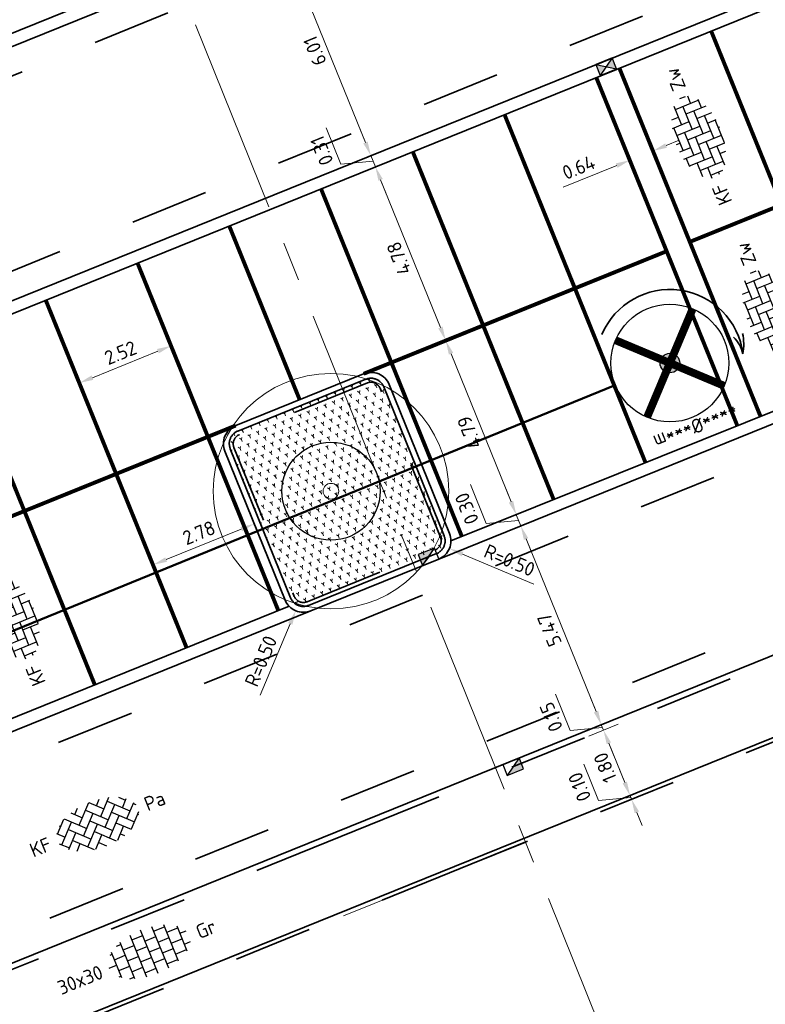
# Model space of a CAD drawing. Header units: metres. Extents: x 126075 to 126745, y 502461 to 502767.
# Tile 56 of 94: x 126496 to 126515, y 502655 to 502680. Entities that reach past the tile are written whole.
import ezdxf
from ezdxf.enums import TextEntityAlignment as Align

# ---------------------------------------------------------------- set-up
doc = ezdxf.new("R2010")
doc.units = ezdxf.units.M
doc.header["$PDSIZE"] = 1
for name, pattern in [('VH-OPSLUITBAND-SO', [10, 4, -2, 2, -2]), ('VH-TROTTOIRBAND-SO', [15, 5, -2, 2, -2, 2, -2]), ('VW-21-21_STREEP', [0.42, 0.21, -0.21]), ('ZZ-CENTER-SO', [8, 5, -1, 1, -1]), ('ZZ-HIDDEN-SO', [4, 2, -2])]:
    doc.linetypes.add(name, pattern=pattern)
doc.layers.get('0').update_dxf_attribs({"linetype": 'CONTINUOUS'})
doc.layers.get('DEFPOINTS').update_dxf_attribs({"linetype": 'CONTINUOUS'})
for name, color, linetype, lineweight in [('B-WE-GR-BOOM-S', 90, 'CONTINUOUS', 18), ('B-XX-GR-BOOM-T25', 7, 'CONTINUOUS', 25), ('N-WE-GR-BEPLANTING-A-200', 92, 'CONTINUOUS', 18), ('N-WE-GR-BOOM-S', 90, 'CONTINUOUS', 25), ('N-WE-GR-BOOM-T18', 10, 'CONTINUOUS', 18), ('N-WE-RI-HWA_KOLK-S-200', 154, 'CONTINUOUS', 25), ('N-WE-VH-GOOT_BSS_ACHTERKANT-G', 170, 'CONTINUOUS', 35), ('N-WE-VH-GOOT_BSS_VOORKANT-G', 170, 'CONTINUOUS', 35), ('N-WE-VH-KANTOPSLUITING_BETONRUG-G', 7, 'ZZ-HIDDEN-SO', 35), ('N-WE-VH-KANTOPSLUITING_OPSLUITBAND_100X200-G', 150, 'VH-OPSLUITBAND-SO', 35), ('N-WE-VH-KANTOPSLUITING_TROTTOIRBAND_130X150-G', 210, 'VH-TROTTOIRBAND-SO', 35), ('N-WE-VH-KANTOPSLUITING_TROTTOIRBAND_130X150_250-G', 210, 'VH-TROTTOIRBAND-SO', 35), ('N-WE-VH-KANTOPSLUITING_VOORKANTBAND-G', 50, 'CONTINUOUS', 35), ('N-WE-VH-MATERIAALGRENS-G', 7, 'ZZ-HIDDEN-SO', 35), ('N-WE-VH-OPENVERHARDING_BETONSTRAATSTEEN_KEIFORMAAT_ELLEBOOGVERBAND-S-200', 252, 'CONTINUOUS', 25), ('N-WE-VH-OPENVERHARDING_BETONSTRAATSTEEN_KEIFORMAAT_KEPERVERBAND-S-200', 252, 'CONTINUOUS', 25), ('N-WE-VH-OPENVERHARDING_TEGEL_300X300_DUN_HALFSTEENS-S-200', 252, 'CONTINUOUS', 25), ('N-WE-VW-MARKERING_PARKEERVAK-G', 7, 'VW-21-21_STREEP', 35), ('V-WE-GR-BOOM-S', 90, 'CONTINUOUS', 25), ('X-XX-AL-M', 7, 'CONTINUOUS', 18), ('X-XX-AL-VERWIJZING_DOORSNEDE-G', 7, 'ZZ-CENTER-SO', 18)]:
    doc.layers.add(name, color=color, linetype=linetype, lineweight=lineweight)
doc.layers.add('vrije wortelruimte', color=4, linetype='CONTINUOUS', plot=False)
doc.styles.add('NLCS-ISO', font='NLCS-ISO.ttf')
doc.styles.add('NLCS-ISO-M200-T18', font='NLCS-ISO.ttf', dxfattribs={"height": 0.36})
doc.styles.add('NLCS-ISO-M200-T25', font='NLCS-ISO.ttf', dxfattribs={"height": 0.5})
doc.dimstyles.new('NLCS-M200-T18-PIJL_L2_H1', dxfattribs={"dimscale": 0.2, "dimtxt": 2.5, "dimasz": 1.8, "dimexe": 2, "dimexo": 2, "dimgap": 0.7, "dimtad": 1, "dimzin": 0, "dimdsep": 46, "dimtxsty": 'NLCS-ISO-M200-T18', "dimcen": 0, "dimdle": 2, "dimclrd": 256, "dimclre": 256, "dimclrt": 10, "dimadec": 1, "dimazin": 0, "dimtfac": 1, "dimtdec": 3, "dimtofl": 0, "dimtmove": 0, "dimatfit": 3, "dimfxl": 2, "dimfxlon": 1, "dimtfillclr": 256, "dimtolj": 1, "dimtzin": 0, "dimlwd": -1, "dimlwe": -1, "dimarcsym": 0})

# ---------------------------------------------------------------- blocks, each defined once
blk = doc.blocks.new('V-SGR-BOOM_VERPLANTEN')
at = {"ltscale": 0.1}
h = blk.add_hatch(color=256, dxfattribs=at)
edge = h.paths.add_edge_path()
edge.add_arc((0, 0), 0.25, 0, 360)
at = {"color": 114, "lineweight": -3, "true_color": 0x139b48, "const_width": 0.2, "flags": 128}
for points in [[(-1.061, 1.06), (1.061, -1.06)], [(1.06, 1.061), (-1.06, -1.061)]]:
    blk.add_lwpolyline(points, dxfattribs=at)
at = {"lineweight": 35, "flags": 128}
for points in [[(-1.811, 0.485, 0.09274), (-2, 0)], [(-1.811, 0.485, 0.1365), (-1.75, 0)]]:
    blk.add_lwpolyline(points, format="xyb", dxfattribs=at)
for centre, radius in [((0, 0), 1.5), ((0.05, 0.025), 0.0562)]:
    blk.add_circle(centre, radius)
at = {"ltscale": 0.1}
blk.add_circle((0, 0), 0.25, dxfattribs=at)
at = {"lineweight": 35}
blk.add_arc((0, 0), 1.875, 165, 315, dxfattribs=at)
at = {"layer": 'N-WE-GR-BOOM-T18', "ltscale": 0.1, "style": 'NLCS-ISO-M200-T18'}
blk.add_attdef('SOORT', text='', height=0.36, dxfattribs=at).set_placement((0, 1.74), align=Align.MIDDLE_CENTER)
blk = doc.blocks.new('N-SGR-BOOM_VERPLANTEN')
at = {"true_color": 0x139b48}
h = blk.add_hatch(color=114, dxfattribs=at)
h.dxf.hatch_style = 1
edge = h.paths.add_edge_path()
edge.add_arc((0, 0), 1.5, 0, 360)
edge = h.paths.add_edge_path(flags=17)
edge.add_arc((0, 0), 1.307, 0, 360)
edge = h.paths.add_edge_path(flags=16)
edge.add_arc((0, 0), 0.25, 0, 360)
edge = h.paths.add_edge_path(flags=0)
edge.add_arc((0.05, 0.025), 0.0562, 0, 360)
at = {"ltscale": 0.1}
h = blk.add_hatch(color=256, dxfattribs=at)
edge = h.paths.add_edge_path()
edge.add_arc((0, 0), 0.25, 0, 360)
at = {"lineweight": 35, "flags": 128}
for points in [[(-0.797, -1.697, 0.09274), (-0.352, -1.969)], [(-0.797, -1.697, 0.1365), (-0.308, -1.723)]]:
    blk.add_lwpolyline(points, format="xyb", dxfattribs=at)
blk.add_circle((0, 0), 1.5)
at = {"ltscale": 0.1}
blk.add_circle((0, 0), 0.25, dxfattribs=at)
at = {"lineweight": 35}
blk.add_arc((0, 0), 1.875, 244.8526, 34.8526, dxfattribs=at)
at = {"layer": 'N-WE-GR-BOOM-T18', "ltscale": 0.1, "style": 'NLCS-ISO-M200-T18'}
blk.add_attdef('SOORT', text='', height=0.36, dxfattribs=at).set_placement((0, 1.74), align=Align.MIDDLE_CENTER)
blk = doc.blocks.new('*U121')
at = {"color": 114, "true_color": 0x139b48}
blk.add_lwpolyline([(24.628, 0, 0.2, 0, 0), (25.128, 0, 0, 0, 0)], format="xyseb", dxfattribs=at)
at = {"color": 114, "lineweight": 50, "true_color": 0x139b48}
blk.add_lwpolyline([(1.5, 0), (24.878, 0)], dxfattribs=at)
at = {"layer": 'N-WE-GR-BOOM-S'}
blk.add_blockref('N-SGR-BOOM_VERPLANTEN', (26.628, 0), dxfattribs=at).add_auto_attribs({'SOORT': '****%%c***m'})
at = {"layer": 'V-WE-GR-BOOM-S'}
blk.add_blockref('V-SGR-BOOM_VERPLANTEN', (0, 0), dxfattribs=at).add_auto_attribs({'SOORT': '****%%c***m'})
blk = doc.blocks.new('B-SGR-BOOM_3E')
blk.add_circle((0, 0), 3)
at = {"linetype": 'Continuous'}
blk.add_circle((0, 0), 0.2, dxfattribs=at)
at = {"layer": 'vrije wortelruimte'}
blk.add_circle((0, 0), 1.25, dxfattribs=at)
at = {"layer": 'B-XX-GR-BOOM-T25', "style": 'NLCS-ISO-M200-T25'}
blk.add_attdef('SOORT', text='', height=0.5, dxfattribs=at).set_placement((0, -1.338), align=Align.MIDDLE_CENTER)
blk = doc.blocks.new('SVH-BSS_KEIFORMAAT_ELLEBOOG-SO')
for p, q in [((-1.87, 2.81), (-1.87, 0.39)), ((-0.82, 2.94), (-0.82, 1.44)), ((0.23, 2.97), (0.23, 2.49)), ((2.33, 2.7), (2.33, 0.39)), ((-4.84, 1.44), (-2.92, 1.44)), ((-3.97, 1.44), (-3.97, -1.71)), ((-3.04, 2.49), (-1.87, 2.49)), ((-2.92, 2.49), (-2.92, -0.66)), ((-1.87, 1.44), (1.28, 1.44)), ((-0.82, 2.49), (2.33, 2.49)), ((0.23, 1.44), (0.23, -1.71)), ((1.28, 2.49), (1.28, -0.66)), ((2.33, 1.44), (4.84, 1.44)), ((3.38, 2.35), (3.38, 1.44)), ((4.43, 1.44), (4.43, -1.71)), ((-5.48, 0.39), (-3.97, 0.39)), ((-5.02, 0.39), (-5.02, -1.24)), ((-2.92, 0.39), (0.23, 0.39)), ((-0.82, 0.39), (-0.82, -2.76)), ((1.28, 0.39), (4.43, 0.39)), ((3.38, 0.39), (3.38, -2.35)), ((5.48, 0.39), (5.48, -0.39)), ((-5.39, -0.66), (-5.02, -0.66)), ((-3.97, -0.66), (-0.82, -0.66)), ((-1.87, -0.66), (-1.87, -2.8)), ((0.23, -0.66), (3.38, -0.66)), ((2.33, -0.66), (2.33, -2.71)), ((4.43, -0.66), (5.39, -0.66)), ((-4.52, -1.71), (-1.87, -1.71)), ((-2.92, -1.71), (-2.92, -2.53)), ((-0.82, -1.71), (2.33, -1.71)), ((1.28, -1.71), (1.28, -2.9)), ((3.38, -1.71), (4.52, -1.71)), ((-1.87, -2.76), (1.28, -2.76)), ((0.23, -2.76), (0.23, -2.97))]:
    blk.add_line(p, q)
at = {"style": 'NLCS-ISO'}
blk.add_attdef('FORMAAT', text='', height=1.8, dxfattribs=at).set_placement((-6.53, 0), align=Align.MIDDLE_RIGHT)
blk.add_attdef('KLEUR', text='', height=1.8, dxfattribs=at).set_placement((6.53, 0), align=Align.MIDDLE_LEFT)
at = {"style": 'NLCS-ISO', "flags": 1}
blk.add_attdef('FUNCTIE', text='', height=1.8, dxfattribs=at).set_placement((0, -3.98), align=Align.TOP_CENTER)
blk = doc.blocks.new('SVH-BSS_KEIFORMAAT_KEPER-SO')
for p, q in [((-2.62, 2.62), (-1.48, 1.48)), ((-2.23, 0.74), (0.01, 2.97)), ((-2.23, 2.23), (-1.61, 2.85)), ((-0.01, 2.97), (1.48, 1.48)), ((0.74, 2.23), (1.39, 2.88)), ((0.74, 0.74), (2.62, 2.62)), ((-5.2, 0.74), (-3.76, 2.18)), ((-5.2, -0.74), (-2.97, 1.48)), ((-4.61, 1.64), (-4.45, 1.48)), ((-3.7, 2.21), (-1.48, 0)), ((-2.23, -0.74), (0, 1.48)), ((-0.74, 2.23), (1.48, 0)), ((0.74, -0.74), (2.97, 1.48)), ((2.23, 2.23), (4.45, 0)), ((3.71, 0.74), (4.61, 1.64)), ((3.76, 2.18), (4.45, 1.48)), ((3.76, 2.18), (4.45, 1.48)), ((-5.3, 0.84), (-4.45, 0)), ((-4.61, -1.64), (-2.97, 0)), ((-3.71, 0.74), (-1.48, -1.48)), ((-2.23, -2.23), (0, 0)), ((-0.74, 0.74), (1.48, -1.48)), ((0.74, -2.23), (2.97, 0)), ((2.23, 0.74), (4.45, -1.48)), ((3.71, -0.74), (5.3, 0.84)), ((5.2, 0.74), (5.45, 0.49)), ((-5.45, -0.49), (-4.45, -1.48)), ((-3.71, -0.74), (-1.61, -2.85)), ((-0.74, -0.74), (1.39, -2.88)), ((2.23, -0.74), (3.7, -2.21)), ((3.76, -2.18), (5.45, -0.49)), ((5.2, -0.74), (5.3, -0.84)), ((-3.7, -2.21), (-2.97, -1.48)), ((-1.39, -2.88), (0, -1.48)), ((-0.74, -2.23), (0.01, -2.97)), ((1.61, -2.85), (2.97, -1.48)), ((2.23, -2.23), (2.62, -2.62)), ((-0.01, -2.97), (0, -2.97))]:
    blk.add_line(p, q)
at = {"style": 'NLCS-ISO'}
blk.add_attdef('FORMAAT', text='', height=1.8, dxfattribs=at).set_placement((-6.53, 0), align=Align.MIDDLE_RIGHT)
blk.add_attdef('KLEUR', text='', height=1.8, dxfattribs=at).set_placement((6.53, 0), align=Align.MIDDLE_LEFT)
at = {"style": 'NLCS-ISO', "flags": 1}
blk.add_attdef('FUNCTIE', text='', height=1.8, dxfattribs=at).set_placement((0, -3.98), align=Align.TOP_CENTER)
blk = doc.blocks.new('SVH-TEGEL_300X300_DUN_HALFST-SO')
for p, q in [((-1.5, -2.86), (-1.5, 2.86)), ((0, -2.98), (0, 2.98)), ((1.5, -2.86), (1.5, 2.86)), ((-4.77, 1.5), (-4.5, 1.5)), ((-4.5, -1.73), (-4.5, 1.73)), ((-3.61, 2.25), (-3, 2.25)), ((-3, -2.5), (-3, 2.5)), ((-3, 1.5), (-1.5, 1.5)), ((-1.5, 2.25), (0, 2.25)), ((0, 1.5), (1.5, 1.5)), ((1.5, 2.25), (3, 2.25)), ((3, -2.5), (3, 2.5)), ((3, 1.5), (4.5, 1.5)), ((4.5, -1.73), (4.5, 1.73)), ((-5.53, 0), (-4.5, 0)), ((-4.5, 0.75), (-3, 0.75)), ((-3, 0), (-1.5, 0)), ((-1.5, 0.75), (0, 0.75)), ((0, 0), (1.5, 0)), ((1.5, 0.75), (3, 0.75)), ((3, 0), (4.5, 0)), ((4.5, 0.75), (5.35, 0.75)), ((-4.5, -0.75), (-3, -0.75)), ((-1.5, -0.75), (0, -0.75)), ((1.5, -0.75), (3, -0.75)), ((4.5, -0.75), (5.35, -0.75)), ((-4.77, -1.5), (-4.5, -1.5)), ((-3.61, -2.25), (-3, -2.25)), ((-3, -1.5), (-1.5, -1.5)), ((-1.5, -2.25), (0, -2.25)), ((0, -1.5), (1.5, -1.5)), ((1.5, -2.25), (3, -2.25)), ((3, -1.5), (4.5, -1.5))]:
    blk.add_line(p, q)
at = {"style": 'NLCS-ISO'}
blk.add_attdef('FORMAAT', text='', height=1.8, dxfattribs=at).set_placement((-6.53, 0), align=Align.MIDDLE_RIGHT)
blk.add_attdef('KLEUR', text='', height=1.8, dxfattribs=at).set_placement((6.53, 0), align=Align.MIDDLE_LEFT)
at = {"style": 'NLCS-ISO', "flags": 1}
blk.add_attdef('FUNCTIE', text='', height=1.8, dxfattribs=at).set_placement((0, -3.98), align=Align.TOP_CENTER)
blk = doc.blocks.new('*D116')
at = {"layer": 'DEFPOINTS', "color": 0, "transparency": 16777216}
for p in [(126520.214, 502665.931), (126520.889, 502664.263), (126510.753, 502662.101)]:
    blk.add_point(p, dxfattribs=at)
at = {"layer": 'X-XX-AL-M', "transparency": 16777216}
for p, q in [((126511.124, 502662.252), (126510.383, 502661.951)), ((126511.293, 502660.768), (126510.889, 502661.768)), ((126511.799, 502660.584), (126511.058, 502660.284))]:
    blk.add_line(p, q, dxfattribs=at)
for points in [[(126510.833, 502661.745), (126510.944, 502661.79), (126510.753, 502662.101)], [(126511.238, 502660.745), (126511.349, 502660.79), (126511.428, 502660.434)]]:
    blk.add_solid(points, dxfattribs=at)
at = {"layer": 'X-XX-AL-M', "color": 10, "transparency": 16777216, "insert": (126510.794, 502661.148), "char_height": 0.36, "attachment_point": 5, "rotation": 112.036, "style": 'NLCS-ISO-M200-T18'}
blk.add_mtext('\\A1;1.80', dxfattribs=at)
blk = doc.blocks.new('*D169')
at = {"layer": 'DEFPOINTS', "color": 0, "transparency": 16777216}
for p in [(126520.214, 502665.931), (126510.697, 502662.241), (126511.243, 502662.462)]:
    blk.add_point(p, dxfattribs=at)
at = {"layer": 'X-XX-AL-M', "transparency": 16777216}
for p, q in [((126509.904, 502662.094), (126509.529, 502663.021)), ((126510.562, 502662.574), (126510.427, 502662.908)), ((126510.872, 502662.311), (126510.326, 502662.09)), ((126511.124, 502662.252), (126510.383, 502661.951)), ((126510.753, 502662.101), (126510.697, 502662.241)), ((126510.725, 502662.171), (126509.904, 502662.094)), ((126510.889, 502661.768), (126511.024, 502661.434))]:
    blk.add_line(p, q, dxfattribs=at)
for points in [[(126510.507, 502662.552), (126510.618, 502662.597), (126510.697, 502662.241)], [(126510.833, 502661.745), (126510.944, 502661.79), (126510.753, 502662.101)]]:
    blk.add_solid(points, dxfattribs=at)
at = {"layer": 'X-XX-AL-M', "color": 10, "transparency": 16777216, "insert": (126509.42, 502662.438), "char_height": 0.36, "attachment_point": 5, "rotation": 112.036, "style": 'NLCS-ISO-M200-T18'}
blk.add_mtext('\\A1;0.15', dxfattribs=at)
blk = doc.blocks.new('*D170')
at = {"layer": 'DEFPOINTS', "color": 0, "transparency": 16777216}
for p in [(126509.192, 502667.527), (126508.647, 502667.306), (126511.243, 502662.462)]:
    blk.add_point(p, dxfattribs=at)
at = {"layer": 'X-XX-AL-M', "transparency": 16777216}
for p, q in [((126508.822, 502667.377), (126508.276, 502667.156)), ((126510.562, 502662.574), (126508.782, 502666.973)), ((126510.872, 502662.311), (126510.326, 502662.09))]:
    blk.add_line(p, q, dxfattribs=at)
for points in [[(126508.726, 502666.95), (126508.837, 502666.995), (126508.647, 502667.306)], [(126510.507, 502662.552), (126510.618, 502662.597), (126510.697, 502662.241)]]:
    blk.add_solid(points, dxfattribs=at)
at = {"layer": 'X-XX-AL-M', "color": 10, "transparency": 16777216, "insert": (126509.375, 502664.653), "char_height": 0.36, "attachment_point": 5, "rotation": 112.036, "style": 'NLCS-ISO-M200-T18'}
blk.add_mtext('\\A1;5.47', dxfattribs=at)
blk = doc.blocks.new('*D171')
at = {"layer": 'DEFPOINTS', "color": 0, "transparency": 16777216}
for p in [(126509.068, 502667.804), (126508.533, 502667.588), (126509.192, 502667.527)]:
    blk.add_point(p, dxfattribs=at)
at = {"layer": 'X-XX-AL-M', "transparency": 16777216}
for p, q in [((126507.769, 502667.37), (126507.366, 502668.364)), ((126508.398, 502667.921), (126508.263, 502668.255)), ((126508.697, 502667.654), (126508.162, 502667.438)), ((126508.647, 502667.306), (126508.533, 502667.588)), ((126508.59, 502667.447), (126507.769, 502667.37)), ((126508.822, 502667.377), (126508.276, 502667.156)), ((126508.782, 502666.973), (126508.917, 502666.639))]:
    blk.add_line(p, q, dxfattribs=at)
for points in [[(126508.342, 502667.899), (126508.453, 502667.944), (126508.533, 502667.588)], [(126508.726, 502666.95), (126508.837, 502666.995), (126508.647, 502667.306)]]:
    blk.add_solid(points, dxfattribs=at)
at = {"layer": 'X-XX-AL-M', "color": 10, "transparency": 16777216, "insert": (126507.271, 502667.747), "char_height": 0.36, "attachment_point": 5, "rotation": 112.036, "style": 'NLCS-ISO-M200-T18'}
blk.add_mtext('\\A1;0.30', dxfattribs=at)
blk = doc.blocks.new('*D172')
at = {"layer": 'DEFPOINTS', "color": 0, "transparency": 16777216}
for p in [(126506.736, 502672.027), (126507.27, 502672.243), (126509.068, 502667.804)]:
    blk.add_point(p, dxfattribs=at)
at = {"layer": 'X-XX-AL-M', "transparency": 16777216}
for p, q in [((126506.9, 502672.093), (126506.365, 502671.877)), ((126508.398, 502667.921), (126506.871, 502671.693)), ((126508.697, 502667.654), (126508.162, 502667.438))]:
    blk.add_line(p, q, dxfattribs=at)
for points in [[(126506.816, 502671.671), (126506.927, 502671.716), (126506.736, 502672.027)], [(126508.342, 502667.899), (126508.453, 502667.944), (126508.533, 502667.588)]]:
    blk.add_solid(points, dxfattribs=at)
at = {"layer": 'X-XX-AL-M', "color": 10, "transparency": 16777216, "insert": (126507.338, 502669.687), "char_height": 0.36, "attachment_point": 5, "rotation": 112.036, "style": 'NLCS-ISO-M200-T18'}
blk.add_mtext('\\A1;4.79', dxfattribs=at)
blk = doc.blocks.new('*D173')
at = {"layer": 'DEFPOINTS', "color": 0, "transparency": 16777216}
for p in [(126505.478, 502676.672), (126504.944, 502676.455), (126507.27, 502672.243)]:
    blk.add_point(p, dxfattribs=at)
at = {"layer": 'X-XX-AL-M', "transparency": 16777216}
for p, q in [((126505.107, 502676.521), (126504.573, 502676.305)), ((126506.601, 502672.361), (126505.079, 502676.122)), ((126506.9, 502672.093), (126506.365, 502671.877))]:
    blk.add_line(p, q, dxfattribs=at)
for points in [[(126505.023, 502676.099), (126505.134, 502676.144), (126504.944, 502676.455)], [(126506.545, 502672.338), (126506.657, 502672.383), (126506.736, 502672.027)]]:
    blk.add_solid(points, dxfattribs=at)
at = {"layer": 'X-XX-AL-M', "color": 10, "transparency": 16777216, "insert": (126505.543, 502674.121), "char_height": 0.36, "attachment_point": 5, "rotation": 112.036, "style": 'NLCS-ISO-M200-T18'}
blk.add_mtext('\\A1;4.78', dxfattribs=at)
blk = doc.blocks.new('*D174')
at = {"layer": 'DEFPOINTS', "color": 0, "transparency": 16777216}
for p in [(126505.362, 502676.958), (126504.828, 502676.741), (126505.478, 502676.672)]:
    blk.add_point(p, dxfattribs=at)
at = {"layer": 'X-XX-AL-M', "transparency": 16777216}
for p, q in [((126504.065, 502676.522), (126503.689, 502677.449)), ((126504.693, 502677.075), (126504.558, 502677.409)), ((126504.991, 502676.807), (126504.457, 502676.591)), ((126504.886, 502676.598), (126504.065, 502676.522)), ((126504.944, 502676.455), (126504.828, 502676.741)), ((126505.107, 502676.521), (126504.573, 502676.305)), ((126505.079, 502676.122), (126505.214, 502675.788))]:
    blk.add_line(p, q, dxfattribs=at)
for points in [[(126504.637, 502677.053), (126504.748, 502677.098), (126504.828, 502676.741)], [(126505.023, 502676.099), (126505.134, 502676.144), (126504.944, 502676.455)]]:
    blk.add_solid(points, dxfattribs=at)
at = {"layer": 'X-XX-AL-M', "color": 10, "transparency": 16777216, "insert": (126503.58, 502676.865), "char_height": 0.36, "attachment_point": 5, "rotation": 112.036, "style": 'NLCS-ISO-M200-T18'}
blk.add_mtext('\\A1;0.31', dxfattribs=at)
blk = doc.blocks.new('*D175')
at = {"layer": 'DEFPOINTS', "color": 0, "transparency": 16777216}
for p in [(126502.574, 502682.309), (126502.897, 502682.44), (126505.362, 502676.958)]:
    blk.add_point(p, dxfattribs=at)
at = {"layer": 'X-XX-AL-M', "transparency": 16777216}
for p, q in [((126502.574, 502682.309), (126502.204, 502682.159)), ((126504.693, 502677.075), (126502.709, 502681.975)), ((126504.991, 502676.807), (126504.457, 502676.591))]:
    blk.add_line(p, q, dxfattribs=at)
for points in [[(126502.654, 502681.953), (126502.765, 502681.998), (126502.574, 502682.309)], [(126504.637, 502677.053), (126504.748, 502677.098), (126504.828, 502676.741)]]:
    blk.add_solid(points, dxfattribs=at)
at = {"layer": 'X-XX-AL-M', "color": 10, "transparency": 16777216, "insert": (126503.404, 502679.405), "char_height": 0.36, "attachment_point": 5, "rotation": 112.036, "style": 'NLCS-ISO-M200-T18'}
blk.add_mtext('\\A1;6.01', dxfattribs=at)
blk = doc.blocks.new('*D189')
at = {"layer": 'DEFPOINTS', "color": 0, "transparency": 16777216}
for p in [(126520.927, 502664.171), (126511.975, 502660.655), (126511.429, 502660.434)]:
    blk.add_point(p, dxfattribs=at)
at = {"layer": 'X-XX-AL-M', "transparency": 16777216}
for p, q in [((126510.626, 502660.311), (126510.251, 502661.238)), ((126511.293, 502660.767), (126511.158, 502661.101)), ((126511.604, 502660.505), (126511.058, 502660.284)), ((126511.837, 502660.491), (126511.095, 502660.191)), ((126511.447, 502660.387), (126510.626, 502660.311)), ((126511.466, 502660.341), (126511.429, 502660.434)), ((126511.601, 502660.007), (126511.736, 502659.674))]:
    blk.add_line(p, q, dxfattribs=at)
for points in [[(126511.238, 502660.745), (126511.349, 502660.79), (126511.429, 502660.434)], [(126511.545, 502659.985), (126511.657, 502660.03), (126511.466, 502660.341)]]:
    blk.add_solid(points, dxfattribs=at)
at = {"layer": 'X-XX-AL-M', "color": 10, "transparency": 16777216, "insert": (126510.142, 502660.654), "char_height": 0.36, "attachment_point": 5, "rotation": 112.036, "style": 'NLCS-ISO-M200-T18'}
blk.add_mtext('\\A1;0.10', dxfattribs=at)
blk = doc.blocks.new('*D268')
at = {"layer": 'DEFPOINTS', "color": 0, "transparency": 16777216}
for p in [(126512.011, 502676.859), (126512.011, 502676.859), (126511.422, 502676.621)]:
    blk.add_point(p, dxfattribs=at)
at = {"layer": 'X-XX-AL-M', "transparency": 16777216}
for p, q in [((126512.011, 502676.859), (126511.861, 502677.23)), ((126512.345, 502676.995), (126512.678, 502677.13)), ((126511.422, 502676.621), (126511.272, 502676.992)), ((126511.088, 502676.486), (126509.728, 502675.935))]:
    blk.add_line(p, q, dxfattribs=at)
for points in [[(126512.322, 502677.05), (126512.367, 502676.939), (126512.011, 502676.859)], [(126511.066, 502676.542), (126511.111, 502676.43), (126511.422, 502676.621)]]:
    blk.add_solid(points, dxfattribs=at)
at = {"layer": 'X-XX-AL-M', "color": 10, "transparency": 16777216, "insert": (126510.121, 502676.44), "char_height": 0.36, "attachment_point": 5, "rotation": 22.0408, "style": 'NLCS-ISO-M200-T18'}
blk.add_mtext('\\A1;0.64', dxfattribs=at)
blk = doc.blocks.new('*D269')
at = {"layer": 'DEFPOINTS', "color": 0, "transparency": 16777216}
for p in [(126501.863, 502667.357), (126501.863, 502667.357), (126499.283, 502666.312)]:
    blk.add_point(p, dxfattribs=at)
at = {"layer": 'X-XX-AL-M', "transparency": 16777216}
for p, q in [((126501.863, 502667.357), (126502.013, 502666.986)), ((126499.617, 502666.448), (126501.529, 502667.222)), ((126499.283, 502666.312), (126499.434, 502665.942))]:
    blk.add_line(p, q, dxfattribs=at)
for points in [[(126501.506, 502667.277), (126501.551, 502667.166), (126501.863, 502667.357)], [(126499.595, 502666.503), (126499.64, 502666.392), (126499.283, 502666.312)]]:
    blk.add_solid(points, dxfattribs=at)
at = {"layer": 'X-XX-AL-M', "color": 10, "transparency": 16777216, "insert": (126500.453, 502667.131), "char_height": 0.36, "attachment_point": 5, "rotation": 22.0408, "style": 'NLCS-ISO-M200-T18'}
blk.add_mtext('\\A1;2.78', dxfattribs=at)
blk = doc.blocks.new('*D272')
at = {"layer": 'DEFPOINTS', "color": 0, "transparency": 16777216}
for p in [(126499.743, 502671.893), (126499.743, 502671.893), (126497.407, 502670.947)]:
    blk.add_point(p, dxfattribs=at)
at = {"layer": 'X-XX-AL-M', "transparency": 16777216}
for p, q in [((126499.743, 502671.893), (126499.593, 502672.264)), ((126497.741, 502671.082), (126499.409, 502671.758)), ((126497.407, 502670.947), (126497.257, 502671.318))]:
    blk.add_line(p, q, dxfattribs=at)
for points in [[(126499.387, 502671.813), (126499.432, 502671.702), (126499.743, 502671.893)], [(126497.718, 502671.138), (126497.763, 502671.027), (126497.407, 502670.947)]]:
    blk.add_solid(points, dxfattribs=at)
at = {"layer": 'X-XX-AL-M', "color": 10, "transparency": 16777216, "insert": (126498.455, 502671.717), "char_height": 0.36, "attachment_point": 5, "rotation": 22.0408, "style": 'NLCS-ISO-M200-T18'}
blk.add_mtext('\\A1;2.52', dxfattribs=at)
blk = doc.blocks.new('*D310')
at = {"layer": 'DEFPOINTS', "color": 0, "transparency": 16777216}
for p in [(126498.416, 502668.658), (126483.997, 502664.523)]:
    blk.add_point(p, dxfattribs=at)
at = {"layer": 'X-XX-AL-M', "transparency": 16777216}
blk.add_line((126481.582, 502663.831), (126483.651, 502664.424), dxfattribs=at)
blk.add_solid([(126483.634, 502664.481), (126483.667, 502664.366), (126483.997, 502664.523)], dxfattribs=at)
at = {"layer": 'X-XX-AL-M', "color": 10, "transparency": 16777216, "insert": (126482.355, 502664.385), "char_height": 0.36, "attachment_point": 5, "rotation": 16.0028, "style": 'NLCS-ISO-M200-T18'}
blk.add_mtext('\\A1;R=15.00', dxfattribs=at)
blk = doc.blocks.new('*D319')
at = {"layer": 'DEFPOINTS', "color": 0, "transparency": 16777216}
for p in [(126506.369, 502666.924), (126506.83, 502666.729)]:
    blk.add_point(p, dxfattribs=at)
at = {"layer": 'X-XX-AL-M', "transparency": 16777216}
blk.add_line((126508.977, 502665.819), (126507.161, 502666.588), dxfattribs=at)
blk.add_solid([(126507.185, 502666.644), (126507.138, 502666.533), (126506.83, 502666.729)], dxfattribs=at)
at = {"layer": 'X-XX-AL-M', "color": 10, "transparency": 16777216, "insert": (126508.36, 502666.428), "char_height": 0.36, "attachment_point": 5, "rotation": 337.0408, "style": 'NLCS-ISO-M200-T18'}
blk.add_mtext('\\A1;R=0.50', dxfattribs=at)
blk = doc.blocks.new('*D320')
at = {"layer": 'DEFPOINTS', "color": 0, "transparency": 16777216}
for p in [(126503.111, 502665.605), (126502.917, 502665.144)]:
    blk.add_point(p, dxfattribs=at)
at = {"layer": 'X-XX-AL-M', "transparency": 16777216}
blk.add_line((126502.013, 502662.994), (126502.778, 502664.812), dxfattribs=at)
blk.add_solid([(126502.723, 502664.835), (126502.833, 502664.789), (126502.917, 502665.144)], dxfattribs=at)
at = {"layer": 'X-XX-AL-M', "color": 10, "transparency": 16777216, "insert": (126502.031, 502663.861), "char_height": 0.36, "attachment_point": 5, "rotation": 67.1904, "style": 'NLCS-ISO-M200-T18'}
blk.add_mtext('\\A1;R=0.50', dxfattribs=at)
blk = doc.blocks.new('SRI-KOLK_STRAAT-SO')
h = blk.add_hatch(color=256)
h.dxf.hatch_style = 1
h.paths.add_polyline_path([(-1.125, 1.5), (-1.125, 0), (0, 0.75)])
h.paths.add_polyline_path([(1.125, 1.5), (0, 0.75), (1.125, 0)])
for p, q in [((-1.125, 0), (1.125, 1.5)), ((1.125, 0), (-1.125, 1.5))]:
    blk.add_line(p, q)
blk.add_lwpolyline([(-1.125, 0), (1.125, 0), (1.125, 1.5), (-1.125, 1.5)], close=True)
blk = doc.blocks.new('SRI-KOLK_TROTTOIR-SO')
blk.add_hatch(color=256).paths.add_polyline_path([(1.125, 1.5), (-1.125, 1.5), (-1.125, 0)])
blk.add_line((-1.125, 0), (1.125, 1.5))
at = {"flags": 128}
blk.add_lwpolyline([(-1.125, 0), (1.125, 0), (1.125, 1.5), (-1.125, 1.5)], close=True, dxfattribs=at)

msp = doc.modelspace()

# ---------------------------------------------------------------- hatches: boundary and pattern name
at = {"layer": 'N-WE-GR-BEPLANTING-A-200', "transparency": 33554559}
h = msp.add_hatch(dxfattribs=at)
h.set_pattern_fill('AGR-BEPLANTING_SOORT_01-SO', color=256, scale=0.2, pattern_type=2)
h.set_pattern_definition([(81.70981, (126552.67594, 502551.6626), (-0.18126085, 0.14310075), [0.0577352, -0.1732052]), (141.70981, (126552.67594, 502551.6626), (-0.2145593, -0.08542613), [0.0577352, -0.1732052]), (291.70981, (126552.67594, 502551.66261), (0.18126079, -0.14310082), [0.05, -0.35])])
h.paths.add_polyline_path([(126505.158, 502670.849, 0.414214), (126504.702, 502671.042), (126501.444, 502669.723, 0.414214), (126501.251, 502669.267), (126502.787, 502665.473, 0.414214), (126503.243, 502665.28), (126506.501, 502666.599, 0.414214), (126506.694, 502667.055)])

# ---------------------------------------------------------------- linework, layer by layer
at = {"layer": 'N-WE-VH-GOOT_BSS_ACHTERKANT-G', "flags": 128}
for points in [[(126539.453, 502690.427), (126484.611, 502668.223)], [(126519.71, 502672.088), (126506.869, 502666.927)], [(126502.75, 502665.259), (126488.196, 502659.367)]]:
    msp.add_lwpolyline(points, dxfattribs=at)
at = {"layer": 'N-WE-VH-GOOT_BSS_ACHTERKANT-G'}
msp.add_lwpolyline([(126493.022, 502678.781), (126505.253, 502683.733)], dxfattribs=at)
at = {"layer": 'N-WE-VH-GOOT_BSS_VOORKANT-G'}
for points in [[(126539.734, 502690.864), (126484.095, 502668.354)], [(126492.709, 502678.315), (126505.802, 502683.616)], [(126520.124, 502671.953), (126506.557, 502666.46)], [(126503.299, 502665.141), (126487.917, 502658.914)]]:
    msp.add_lwpolyline(points, dxfattribs=at)
at = {"layer": 'N-WE-VH-KANTOPSLUITING_BETONRUG-G'}
msp.add_lwpolyline([(126504.74, 502670.949), (126501.482, 502669.63, 0.414214), (126501.344, 502669.304), (126502.88, 502665.511, 0.414214), (126503.205, 502665.373), (126506.463, 502666.692, 0.414214), (126506.601, 502667.018), (126505.065, 502670.811, 0.414214)], format="xyb", close=True, dxfattribs=at)
at = {"layer": 'N-WE-VH-KANTOPSLUITING_OPSLUITBAND_100X200-G', "flags": 128}
msp.add_lwpolyline([(126504.6, 502634.938), (126496.744, 502654.382), (126523.023, 502665.019), (126524.962, 502660.202), (126549.288, 502669.993), (126551.268, 502670.79), (126575.579, 502610.627), (126571.414, 502608.955)], dxfattribs=at)
at = {"layer": 'N-WE-VH-KANTOPSLUITING_TROTTOIRBAND_130X150-G'}
msp.add_lwpolyline([(126504.702, 502671.042), (126501.444, 502669.723, 0.414214), (126501.251, 502669.267), (126502.787, 502665.473, 0.414214), (126503.243, 502665.28), (126506.501, 502666.599, 0.414214), (126506.694, 502667.055), (126505.158, 502670.849, 0.414214)], format="xyb", close=True, dxfattribs=at)
at = {"layer": 'N-WE-VH-KANTOPSLUITING_TROTTOIRBAND_130X150_250-G', "flags": 128}
msp.add_lwpolyline([(126489.839, 502651.054, -0.304611), (126492.244, 502654.61), (126544.036, 502675.573, -0.198703), (126547.744, 502675.534), (126550.282, 502674.453), (126550.047, 502673.901)], format="xyb", dxfattribs=at)
at = {"layer": 'N-WE-VH-KANTOPSLUITING_VOORKANTBAND-G', "flags": 128}
msp.add_lwpolyline([(126489.689, 502651.025, -0.306646), (126492.188, 502654.749), (126543.98, 502675.712, -0.198703), (126547.803, 502675.672), (126550.341, 502674.591)], format="xyb", dxfattribs=at)
at = {"layer": 'N-WE-VH-KANTOPSLUITING_VOORKANTBAND-G'}
msp.add_lwpolyline([(126504.646, 502671.181), (126501.388, 502669.862, 0.414214), (126501.112, 502669.21), (126502.648, 502665.417, 0.414214), (126503.299, 502665.141), (126506.557, 502666.46, 0.414214), (126506.833, 502667.111), (126505.297, 502670.905, 0.414214)], format="xyb", close=True, dxfattribs=at)
msp.add_lwpolyline([(126504.564, 502634.761), (126496.614, 502654.437), (126523.078, 502665.149), (126525.017, 502660.332), (126551.323, 502670.92), (126575.71, 502610.572), (126571.451, 502608.862)], dxfattribs=at)
at = {"layer": 'N-WE-VH-MATERIAALGRENS-G', "flags": 128}
msp.add_lwpolyline([(126544.156, 502698.388), (126476.13, 502670.848), (126487.721, 502642.021), (126490.652, 502633.645), (126508.592, 502588.958)], dxfattribs=at)
at = {"layer": 'N-WE-VH-MATERIAALGRENS-G'}
msp.add_lwpolyline([(126543.224, 502680.55), (126488.179, 502658.265, -0.329765), (126486.221, 502658.77, -0.149435), (126482.776, 502667.279, -0.346814), (126483.937, 502669.046), (126539.472, 502691.512, -0.329773), (126541.43, 502691.007, -0.149424), (126544.874, 502682.499, -0.329765), (126543.819, 502680.774, -0.329765)], format="xyb", dxfattribs=at)
at = {"layer": 'N-WE-VH-MATERIAALGRENS-G', "flags": 128}
msp.add_lwpolyline([(126550.615, 502675.235), (126548.432, 502676.164, 0.210912), (126543.722, 502676.368), (126491.925, 502655.398, 0.419272), (126489.363, 502649.2), (126512.849, 502590.702)], format="xyb", dxfattribs=at)
at = {"layer": 'N-WE-VW-MARKERING_PARKEERVAK-G', "ltscale": 5, "const_width": 0.1}
for points in [[(126517.083, 502671.045), (126513.498, 502679.902)], [(126514.748, 502670.1), (126511.162, 502678.956)], [(126514.153, 502669.875), (126510.567, 502678.732)], [(126511.817, 502668.93), (126508.232, 502677.786)], [(126509.481, 502667.984), (126505.896, 502676.841)], [(126518.472, 502676.778), (126512.949, 502674.542)], [(126507.146, 502667.038), (126503.56, 502675.895)], [(126503.017, 502670.521), (126501.224, 502674.949)], [(126512.36, 502674.304), (126504.646, 502671.181)], [(126502.474, 502665.147), (126498.888, 502674.004)], [(126500.138, 502664.201), (126496.552, 502673.058)], [(126497.802, 502663.256), (126494.217, 502672.112)], [(126501.388, 502669.862), (126488.295, 502664.561)]]:
    msp.add_lwpolyline(points, dxfattribs=at)
at = {"layer": 'X-XX-AL-VERWIJZING_DOORSNEDE-G', "flags": 128}
for points in [[(126497.37, 502687.488), (126511.649, 502652.116)], [(126508.772, 502659.242), (126503.746, 502657.211)]]:
    msp.add_lwpolyline(points, dxfattribs=at)

# ---------------------------------------------------------------- block references
at = {"layer": 'B-WE-GR-BOOM-S', "rotation": 5.229815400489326}
msp.add_blockref('B-SGR-BOOM_3E', (126503.814, 502668.19), dxfattribs=at)
at = {"layer": 'N-WE-GR-BOOM-S', "rotation": 202.1909807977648}
msp.add_blockref('*U121', (126512.442, 502671.455), dxfattribs=at)
at = {"layer": 'N-WE-RI-HWA_KOLK-S-200', "xscale": 0.2, "yscale": 0.2, "zscale": 0.2}
for name, p, rotation in [('SRI-KOLK_STRAAT-SO', (126510.766, 502679.144), 202.0259695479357), ('SRI-KOLK_TROTTOIR-SO', (126506.353, 502666.381), 21.25983126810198), ('SRI-KOLK_TROTTOIR-SO', (126508.394, 502661.311), 202.0359934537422)]:
    msp.add_blockref(name, p, dxfattribs=dict(at, rotation=rotation))
at = {"layer": 'N-WE-VH-OPENVERHARDING_BETONSTRAATSTEEN_KEIFORMAAT_ELLEBOOGVERBAND-S-200', "xscale": 0.2, "yscale": 0.2, "zscale": 0.2, "rotation": 112.0407848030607}
for p in [(126513.181, 502677.205), (126514.981, 502672.759), (126495.705, 502664.956)]:
    msp.add_blockref('SVH-BSS_KEIFORMAAT_ELLEBOOG-SO', p, dxfattribs=at).add_auto_attribs({'FORMAAT': 'KF', 'KLEUR': 'Zw'})
at = {"layer": 'N-WE-VH-OPENVERHARDING_BETONSTRAATSTEEN_KEIFORMAAT_KEPERVERBAND-S-200', "xscale": 0.2, "yscale": 0.2, "zscale": 0.2, "rotation": 22.04078480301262}
msp.add_blockref('SVH-BSS_KEIFORMAAT_KEPER-SO', (126497.872, 502659.708), dxfattribs=at).add_auto_attribs({'FORMAAT': 'KF', 'KLEUR': 'Pa'})
at = {"layer": 'N-WE-VH-OPENVERHARDING_TEGEL_300X300_DUN_HALFSTEENS-S-200', "xscale": 0.2, "yscale": 0.2, "zscale": 0.2, "rotation": 22.0407848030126}
msp.add_blockref('SVH-TEGEL_300X300_DUN_HALFST-SO', (126499.191, 502656.451), dxfattribs=at).add_auto_attribs({'FORMAAT': '30x30', 'KLEUR': 'Gr'})

# ---------------------------------------------------------------- dimensions: what is measured, and where the dimension line sits
at = {"layer": 'X-XX-AL-M'}
for base, p1, p2, picture, middle in [((126502.574, 502682.309), (126505.362, 502676.958), (126502.897, 502682.44), '*D175', (126503.404, 502679.405)), ((126504.828, 502676.741), (126505.478, 502676.672), (126505.362, 502676.958), '*D174', (126503.715, 502676.531)), ((126504.944, 502676.455), (126507.27, 502672.243), (126505.478, 502676.672), '*D173', (126505.543, 502674.121)), ((126506.736, 502672.027), (126509.068, 502667.804), (126507.27, 502672.243), '*D172', (126507.338, 502669.687)), ((126508.533, 502667.588), (126509.192, 502667.527), (126509.068, 502667.804), '*D171', (126507.419, 502667.38)), ((126508.6467, 502667.3065), (126511.2432, 502662.4615), (126509.1923, 502667.5273), '*D170', (126509.3753, 502664.6534)), ((126510.697, 502662.241), (126520.214, 502665.931), (126511.243, 502662.462), '*D169', (126509.555, 502662.104)), ((126511.429, 502660.434), (126520.927, 502664.171), (126511.975, 502660.655), '*D189', (126510.277, 502660.32))]:
    dim = msp.add_linear_dim(base=base, p1=p1, p2=p2, angle=292.036, dimstyle='NLCS-M200-T18-PIJL_L2_H1', override={"dimtmove": 1}, dxfattribs=at)
    dim.commit()
    dim.dimension.update_dxf_attribs({"geometry": picture, "text_midpoint": middle})
dim = msp.add_linear_dim(base=(126512.011, 502676.859), p1=(126511.422, 502676.621), p2=(126512.011, 502676.859), angle=22.0408, dimstyle='NLCS-M200-T18-PIJL_L2_H1', dxfattribs=at)
dim.commit()
dim.dimension.update_dxf_attribs({"geometry": '*D268', "text_midpoint": (126510.241, 502676.143), "dimtype": 161})
for p1, p2, distance, picture, middle in [((126497.407, 502670.947), (126499.743, 502671.893), 0, '*D272', (126498.455, 502671.717)), ((126499.283, 502666.312), (126501.863, 502667.357), 0, '*D269', (126500.453, 502667.131)), ((126520.889, 502664.263), (126520.214, 502665.931), 10.206, '*D116', (126510.794, 502661.148))]:
    dim = msp.add_aligned_dim(p1=p1, p2=p2, distance=distance, dimstyle='NLCS-M200-T18-PIJL_L2_H1', dxfattribs=at)
    dim.commit()
    dim.dimension.update_dxf_attribs({"geometry": picture, "text_midpoint": middle})
for center, mpoint, picture, middle in [((126498.416, 502668.658), (126483.997, 502664.523), '*D310', (126482.355, 502664.385)), ((126506.369, 502666.924), (126506.83, 502666.729), '*D319', (126508.36, 502666.428)), ((126503.111, 502665.605), (126502.917, 502665.144), '*D320', (126502.031, 502663.861))]:
    dim = msp.add_radius_dim(center=center, mpoint=mpoint, dimstyle='NLCS-M200-T18-PIJL_L2_H1', override={"dimpost": 'R=<>'}, dxfattribs=at)
    dim.commit()
    dim.dimension.update_dxf_attribs({"geometry": picture, "text_midpoint": middle})

doc.saveas('drawing.dxf')
